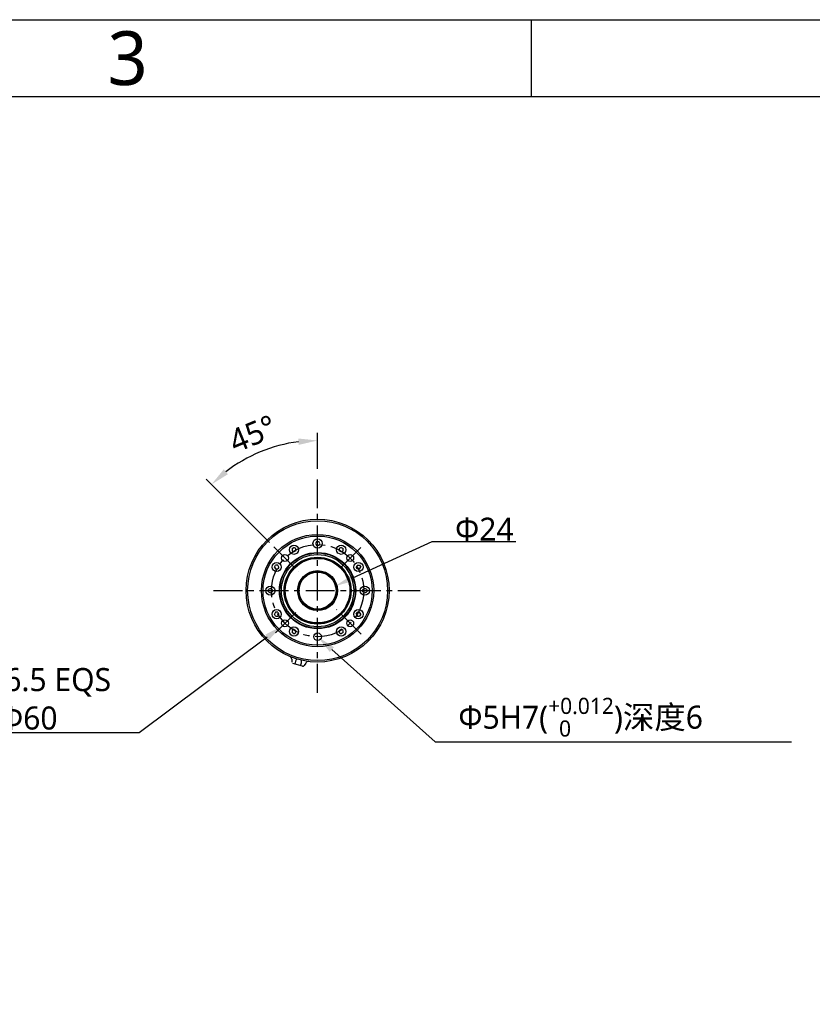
# Model space of a CAD drawing. Header units: millimetres. Extents: x 7426 to 8300, y 123 to 421.
# Tile 106 of 197: x 8004 to 8055, y 357 to 421. Entities that reach past the tile are written whole.
import ezdxf
from ezdxf import colors
from ezdxf.entities.mleader import LeaderData, LeaderLine
from ezdxf.enums import TextEntityAlignment as Align
from ezdxf.math import Vec2, Vec3

# ---------------------------------------------------------------- set-up
doc = ezdxf.new("R2010")
doc.units = ezdxf.units.MM
doc.linetypes.add('CENTER', pattern=[0.6, 0.375, -0.075, 0.075, -0.075])
for name, color, linetype in [('中心线', 7, 'CENTER'), ('外形图', 7, 'Continuous'), ('多重引线', 7, 'Continuous'), ('尺寸标注', 7, 'Continuous'), ('模板', 7, 'Continuous')]:
    doc.layers.add(name, color=color, linetype=linetype)
doc.styles.add('微软雅黑', font='msyh.ttc')
doc.dimstyles.new('尺寸标注_细节_1_10比例', dxfattribs={"dimtxt": 1.5, "dimasz": 1.25, "dimexe": 0.5, "dimexo": 0.4, "dimgap": 0.5, "dimtad": 1, "dimdec": 1, "dimlfac": 10, "dimdsep": 46, "dimtxsty": '微软雅黑', "dimcen": 0.09, "dimadec": 0, "dimazin": 0, "dimtp": 0.01, "dimtm": 0.01, "dimtfac": 1, "dimtdec": 1, "dimtofl": 0, "dimtmove": 0, "dimatfit": 3, "dimfxl": 1, "dimtolj": 1, "dimarcsym": 0})

# ---------------------------------------------------------------- blocks, each defined once
blk = doc.blocks.new('图纸')
at = {"color": 2}
blk.add_line((7039.66, 1549.22), (7039.66, 1525.22), dxfattribs=at)
for points in [[(6283.66, 123.62), (6283.66, 1549.22), (8299.66, 1549.22), (8299.66, 123.62)], [(6403.66, 147.62), (6403.66, 1525.22), (8275.66, 1525.22), (8275.66, 147.62)]]:
    blk.add_lwpolyline(points, close=True, dxfattribs=at)
at = {"color": 2, "style": '微软雅黑'}
blk.add_text('3', height=16.8, dxfattribs=at).set_placement((6913.66, 1537.22), align=Align.MIDDLE_CENTER)
blk.add_attdef('整机外形图', text='', height=19.2, dxfattribs=at).set_placement((7893.3, 256.65), align=Align.MIDDLE)
at = {"color": 7, "style": '微软雅黑'}
for tag, height, p in [('编号', 19.2, (8134.84, 252.67)), ('比例', 12, (7939.66, 171.62))]:
    blk.add_attdef(tag, text='', height=height, dxfattribs=at).set_placement(p, align=Align.MIDDLE)
at = {"style": '微软雅黑'}
for tag, p in [('当前页', (8047.3, 207.62)), ('总页数', (8192.77, 207.62))]:
    blk.add_attdef(tag, text='', height=12, dxfattribs=at).set_placement(p, align=Align.MIDDLE)
blk = doc.blocks.new('*D1291')
at = {"layer": 'Defpoints', "color": 0}
for p in [(8020.735, 392.919), (8023.262, 391.013), (8020.408, 386.341), (8022, 384.75), (8023.262, 376.848)]:
    blk.add_point(p, dxfattribs=at)
at = {"layer": '尺寸标注', "color": 0, "lineweight": -2}
for p, q in [((8023.262, 391.413), (8023.262, 393.752)), ((8020.126, 386.623), (8016.004, 390.745))]:
    blk.add_line(p, q, dxfattribs=at)
blk.add_arc((8023.262, 383.487), 9.765, 97.33931, 127.66073, dxfattribs=at)
at = {"layer": '尺寸标注', "color": 0}
for points in [[(8022.028, 392.964), (8022.001, 393.38), (8023.262, 393.252)], [(8017.158, 391.374), (8017.434, 391.061), (8016.357, 390.392)]]:
    blk.add_solid(points, dxfattribs=at)
at = {"layer": '尺寸标注', "color": 0, "insert": (8019.039, 393.683), "char_height": 1.5, "attachment_point": 5, "rotation": 22.50002, "style": '微软雅黑'}
blk.add_mtext('\\A1;45%%d', dxfattribs=at)

msp = doc.modelspace()

# ---------------------------------------------------------------- linework, layer by layer
at = {"layer": '中心线', "linetype": 'CENTER', "ltscale": 5}
for p, q in [((8023.2623, 376.8482), (8023.2623, 391.0128)), ((8020.4084, 386.3406), (8021.9995, 384.7496)), ((8026.069, 386.2935), (8024.5896, 384.8142)), ((8016.4928, 383.4868), (8029.9424, 383.4868)), ((8020.5168, 380.7414), (8022.0176, 382.2421)), ((8026.0998, 380.6493), (8024.4974, 382.2517))]:
    msp.add_line(p, q, dxfattribs=at)
msp.add_circle((8023.2623, 383.4868), 3, dxfattribs=at)
at = {"layer": '外形图', "color": 7, "linetype": 'Continuous'}
for p, q in [((8021.6023, 386.2177), (8021.7273, 386.2898)), ((8021.6023, 386.2177), (8021.6023, 386.0733)), ((8021.8523, 386.2177), (8021.7273, 386.2898)), ((8021.8523, 386.0733), (8021.8523, 386.2177)), ((8023.1901, 386.6818), (8023.1179, 386.5568)), ((8023.1179, 386.5568), (8023.1901, 386.4318)), ((8023.1901, 386.6818), (8023.3344, 386.6818)), ((8023.3344, 386.4318), (8023.1901, 386.4318)), ((8023.4066, 386.5568), (8023.3344, 386.6818)), ((8023.3344, 386.4318), (8023.4066, 386.5568)), ((8024.7973, 386.2898), (8024.6723, 386.2177)), ((8024.6723, 386.2177), (8024.6723, 386.0733)), ((8024.7973, 386.2898), (8024.9223, 386.2177)), ((8024.9223, 386.0733), (8024.9223, 386.2177)), ((8021.6023, 386.0733), (8021.7273, 386.0012)), ((8021.8523, 386.0733), (8021.7273, 386.0012)), ((8024.7973, 386.0012), (8024.6723, 386.0733)), ((8024.7973, 386.0012), (8024.9223, 386.0733)), ((8020.4592, 385.0218), (8020.5314, 385.1468)), ((8020.4592, 385.0218), (8020.5314, 384.8968)), ((8020.6757, 385.1468), (8020.5314, 385.1468)), ((8020.7479, 385.0218), (8020.6757, 385.1468)), ((8020.7479, 385.0218), (8020.6757, 384.8968)), ((8025.8488, 385.1468), (8025.7766, 385.0218)), ((8025.8488, 384.8968), (8025.7766, 385.0218)), ((8025.9931, 385.1468), (8026.0653, 385.0218)), ((8025.9931, 384.8968), (8026.0653, 385.0218)), ((8020.5314, 384.8968), (8020.6757, 384.8968)), ((8025.8488, 384.8968), (8025.9931, 384.8968)), ((8020.1923, 383.6312), (8020.0673, 383.559)), ((8020.3173, 383.559), (8020.1923, 383.6312)), ((8026.3323, 383.6312), (8026.2073, 383.559)), ((8026.4573, 383.559), (8026.3323, 383.6312)), ((8020.0673, 383.4146), (8020.0673, 383.559)), ((8020.0673, 383.4146), (8020.1923, 383.3425)), ((8020.1923, 383.3425), (8020.3173, 383.4146)), ((8020.3173, 383.559), (8020.3173, 383.4146)), ((8026.2073, 383.4146), (8026.2073, 383.559)), ((8026.2073, 383.4146), (8026.3323, 383.3425)), ((8026.3323, 383.3425), (8026.4573, 383.4146)), ((8026.4573, 383.559), (8026.4573, 383.4146)), ((8020.5314, 382.0768), (8020.4592, 381.9518)), ((8020.5314, 381.8268), (8020.4592, 381.9518)), ((8020.6757, 382.0768), (8020.5314, 382.0768)), ((8020.5314, 381.8268), (8020.6757, 381.8268)), ((8020.6757, 382.0768), (8020.7479, 381.9518)), ((8020.6757, 381.8268), (8020.7479, 381.9518)), ((8025.7766, 381.9518), (8025.8488, 382.0768)), ((8025.7766, 381.9518), (8025.8488, 381.8268)), ((8025.9931, 382.0768), (8025.8488, 382.0768)), ((8025.8488, 381.8268), (8025.9931, 381.8268)), ((8026.0653, 381.9518), (8025.9931, 382.0768)), ((8026.0653, 381.9518), (8025.9931, 381.8268)), ((8021.7273, 380.9725), (8021.6023, 380.9003)), ((8021.6023, 380.9003), (8021.6023, 380.7559)), ((8021.7273, 380.6838), (8021.6023, 380.7559)), ((8021.7273, 380.9725), (8021.8523, 380.9003)), ((8021.7273, 380.6838), (8021.8523, 380.7559)), ((8021.8523, 380.7559), (8021.8523, 380.9003)), ((8024.6723, 380.9003), (8024.7973, 380.9725)), ((8024.6723, 380.9003), (8024.6723, 380.7559)), ((8024.6723, 380.7559), (8024.7973, 380.6838)), ((8024.9223, 380.9003), (8024.7973, 380.9725)), ((8024.9223, 380.7559), (8024.7973, 380.6838)), ((8024.9223, 380.7559), (8024.9223, 380.9003)), ((8021.5772, 379.0216), (8021.5805, 378.8361)), ((8022.2817, 378.5732), (8021.6546, 378.7412)), ((8021.8267, 378.9021), (8021.775, 378.7089)), ((8022.1614, 378.6054), (8022.2131, 378.7986)), ((8022.4889, 378.7773), (8022.3933, 378.6182))]:
    msp.add_line(p, q, dxfattribs=at)
at = {"layer": '外形图'}
msp.add_line((8025.8488, 385.1468), (8025.9931, 385.1468), dxfattribs=at)
at = {"layer": '外形图', "color": 7, "linetype": 'Continuous'}
for centre, radius in [((8023.2623, 383.4868), 4.65), ((8023.2623, 383.4868), 4.55), ((8023.2623, 383.4868), 3.65), ((8023.2623, 383.4868), 3.65), ((8023.2623, 383.4868), 3.55), ((8023.2623, 386.5568), 0.3), ((8021.7273, 386.1455), 0.3), ((8024.7973, 386.1455), 0.3), ((8023.2623, 383.4868), 2.48), ((8023.2623, 383.4868), 2.45), ((8023.2623, 383.4868), 2.35), ((8021.1409, 385.6081), 0.225), ((8023.2623, 383.4868), 2.1751), ((8023.2623, 383.4868), 2.1491), ((8023.2623, 383.4868), 2.104), ((8023.2623, 383.4868), 2.1), ((8025.3836, 385.6081), 0.225), ((8020.6036, 385.0218), 0.3), ((8025.921, 385.0218), 0.3), ((8023.2623, 383.4868), 1.3), ((8023.2623, 383.4868), 1.2709), ((8023.2623, 383.4868), 1.2), ((8020.1923, 383.4868), 0.3), ((8026.3323, 383.4868), 0.3), ((8020.6036, 381.9518), 0.3), ((8025.921, 381.9518), 0.3), ((8021.1409, 381.3655), 0.225), ((8021.7273, 380.8281), 0.3), ((8024.7973, 380.8281), 0.3), ((8025.3836, 381.3655), 0.225), ((8023.2623, 380.4868), 0.25)]:
    msp.add_circle(centre, radius, dxfattribs=at)
for centre, radius, start, end in [((8021.3773, 379.0181), 0.2, 1, 67.129009), ((8022.0199, 378.8504), 0.2, 114.51932, 165), ((8022.0199, 378.8504), 0.2, 345, 39.673966), ((8022.3076, 378.6698), 0.1, 255, 329), ((8022.6604, 378.6743), 0.2, 82.870991, 149)]:
    msp.add_arc(centre, radius, start, end, dxfattribs=at)

# ---------------------------------------------------------------- block references
at = {"layer": '模板', "xscale": 0.208333, "yscale": 0.208333, "zscale": 0.208333}
msp.add_blockref('图纸', (6570.5639, 97.868), dxfattribs=at)

# ---------------------------------------------------------------- dimensions: what is measured, and where the dimension line sits
at = {"layer": '尺寸标注'}
dim = msp.add_angular_dim_2l(base=(8020.7349, 392.9191), line1=((8023.2623, 376.8482), (8023.2623, 391.0128)), line2=((8020.4084, 386.3406), (8021.9995, 384.7496)), dimstyle='尺寸标注_细节_1_10比例', dxfattribs=at)
dim.commit()
dim.dimension.update_dxf_attribs({"geometry": '*D1291', "text_midpoint": (8019.0388, 393.6831)})

# ---------------------------------------------------------------- leaders
at = {"layer": '多重引线'}
ml = msp.add_multileader_mtext('Standard', dxfattribs=at)
ml.set_content('{\\C256;Φ24}', style='微软雅黑')
ml.set_leader_properties()
ml.build(insert=Vec2(0, 0))
ml.multileader.update_dxf_attribs({"text_left_attachment_type": 5, "text_right_attachment_type": 5, "dogleg_length": 1, "arrow_head_size": 1.25})
ctx = ml.context
ctx.base_point, ctx.char_height, ctx.arrow_head_size, ctx.landing_gap_size, ctx.plane_origin = Vec3(8031.7079, 386.6907), 1.5, 1.25, 0.5, Vec3(8024.4623, 383.4868)
ctx.left_attachment, ctx.right_attachment = 5, 5
notes = []
notes.append((ctx, [(0, (1, 1, 0), (8030.7079, 386.6907), (1, 0), 1, [(0, [(8024.4242, 383.7867)], 0, [])])]))
ctx.mtext.insert, ctx.mtext.flow_direction = Vec3(8032.2079, 388.2324), 5
ml = msp.add_multileader_mtext('Standard', dxfattribs=at)
ml.set_content('\\pxqc;4×M5深度6.5 EQS\\PP.C.D {\\C256;Φ60}', style='微软雅黑')
ml.set_leader_properties()
ml.build(insert=Vec2(0, 0))
ml.multileader.update_dxf_attribs({"text_left_attachment_type": 5, "text_right_attachment_type": 5, "dogleg_length": 1, "arrow_head_size": 1.25})
ctx = ml.context
ctx.base_point, ctx.char_height, ctx.arrow_head_size, ctx.landing_gap_size, ctx.plane_origin = Vec3(7992.8291, 374.2305), 1.5, 1.25, 0.5, Vec3(8020.9818, 381.2064)
ctx.left_attachment, ctx.right_attachment, ctx.text_align_type = 5, 5, 2
notes.append((ctx, [(0, (1, 1, 0), (8011.6564, 374.2305), (-1, 0), 1, [(0, [(8020.9818, 381.2064)], 0, [])])]))
ctx.mtext.insert, ctx.mtext.alignment, ctx.mtext.flow_direction = Vec3(8001.7428, 378.4513), 2, 5
ml = msp.add_multileader_mtext('Standard', dxfattribs=at)
ml.set_content('\\A1;{\\C256;Φ5H7({\\H0.7x;\\S+0.012^   0;})深度6}', style='微软雅黑')
ml.set_leader_properties()
ml.build(insert=Vec2(0, 0))
ml.multileader.update_dxf_attribs({"text_left_attachment_type": 5, "text_right_attachment_type": 5, "dogleg_length": 1, "arrow_head_size": 1.25})
ctx = ml.context
ctx.base_point, ctx.char_height, ctx.arrow_head_size, ctx.landing_gap_size, ctx.plane_origin = Vec3(8031.9213, 373.6476), 1.5, 1.25, 0.5, Vec3(8023.2623, 380.4868)
ctx.left_attachment, ctx.right_attachment = 5, 5
notes.append((ctx, [(0, (1, 1, 0), (8030.9213, 373.6476), (1, 0), 1, [(0, [(8023.2623, 380.4868)], 0, [])])]))
ctx.mtext.insert, ctx.mtext.flow_direction = Vec3(8032.4213, 376.5144), 5
for ctx, leaders in notes:
    for number, flags, end, landing, length, lines in leaders:
        leader = LeaderData()
        leader.index, (leader.has_last_leader_line, leader.has_dogleg_vector, leader.attachment_direction) = number, flags
        leader.last_leader_point, leader.dogleg_vector, leader.dogleg_length = Vec3(end), Vec3(landing), length
        for number, points, colour, breaks in lines:
            line = LeaderLine()
            line.index, line.vertices, line.color, line.breaks = number, Vec3.list(points), colors.encode_raw_color(colour), breaks
            leader.lines.append(line)
        ctx.leaders.append(leader)

doc.saveas('drawing.dxf')
